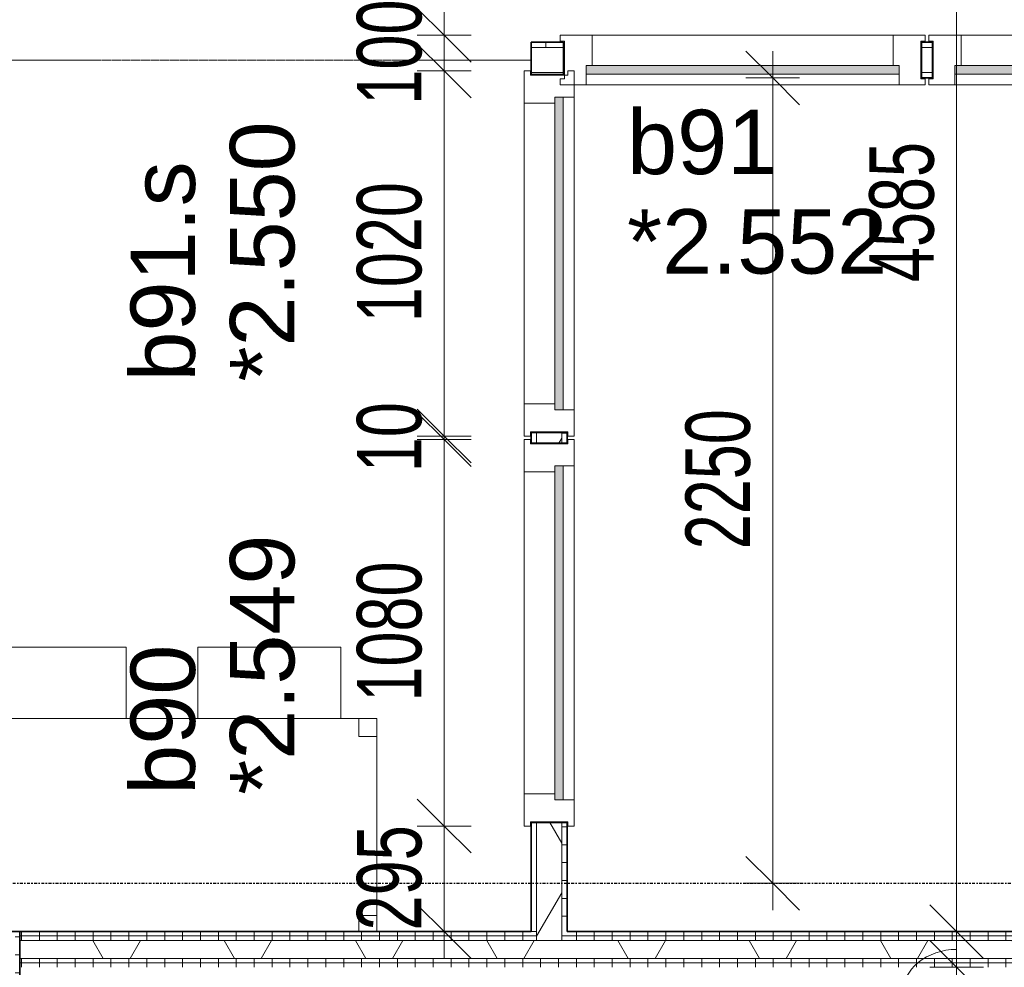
# Model space of a CAD drawing. Header units: millimetres. Extents: x -80560 to 110805, y -11020 to 52719.
# Tile 124 of 182: x 68985 to 71735, y 34965 to 37613. Entities that reach past the tile are written whole.
import ezdxf

# ---------------------------------------------------------------- set-up
doc = ezdxf.new("R2010")
doc.units = ezdxf.units.MM
for name, pattern in [('CENTER2', [20, 8, -4, 4, -4]), ('DASHED2', [6, 4, -2]), ('DASHED2-1', [3, 2, -1])]:
    doc.linetypes.add(name, pattern=pattern)
for name, color, linetype, lineweight in [('A-ANNO-DIMS', 211, 'Continuous', 9), ('A-ANNO-DIMS-100', 211, 'Continuous', 9), ('A-AREA', 32, 'DASHED2', 18), ('A-DOOR', 31, 'Continuous', 18), ('A-GLAZ', 151, 'Continuous', 18), ('A-GLAZ-IDEN', 152, 'Continuous', 18), ('A-WALL', 113, 'Continuous', 35), ('A-WALL-PATT', 111, 'Continuous', 35), ('I-FURN', 30, 'Continuous', 18), ('I-WALL', 2, 'Continuous', 18), ('S-GRID', 1, 'Continuous', 9)]:
    doc.layers.add(name, color=color, linetype=linetype, lineweight=lineweight)
doc.styles.add('Arial', font='arial.ttf', dxfattribs={"height": 180})
doc.styles.add('Arial_6', font='arial.ttf', dxfattribs={"width": 0.7, "height": 180})
doc.dimstyles.new('n3o_1_8_1', dxfattribs={"dimscale": 304.8, "dimtxt": 183.646692, "dimasz": 0.492126, "dimexe": 0.246063, "dimexo": 0.0625, "dimgap": 0.032808, "dimtad": 1, "dimdec": 0, "dimdsep": 46, "dimtxsty": 'Arial_6', "dimblk1": 'OBLIQUE', "dimblk2": 'OBLIQUE', "dimsah": 1, "dimcen": 0.09, "dimdle": 0.246063, "dimazin": 0, "dimtfac": 1, "dimtdec": 4, "dimtix": 1, "dimtmove": 1, "dimatfit": 3, "dimfxl": 0.246063, "dimfxlon": 1, "dimtvp": 1, "dimtolj": 1, "dimtzin": 0, "dimarcsym": 2})
doc.dimstyles.new('n3o_1_8_2', dxfattribs={"dimscale": 304.8, "dimtxt": 183.646692, "dimasz": 0.492126, "dimexe": 0.246063, "dimexo": 0.0625, "dimgap": 0.032808, "dimtad": 1, "dimdec": 0, "dimdsep": 46, "dimtxsty": 'Arial_6', "dimblk1": 'OBLIQUE', "dimblk2": 'OBLIQUE', "dimsah": 1, "dimcen": 0.09, "dimdle": 0.246063, "dimazin": 0, "dimtfac": 1, "dimtdec": 4, "dimtix": 1, "dimtmove": 2, "dimatfit": 3, "dimfxl": 0.246063, "dimfxlon": 1, "dimtvp": 1, "dimtolj": 1, "dimtzin": 0, "dimarcsym": 2})
doc.dimstyles.new('n3o_1_8_3', dxfattribs={"dimscale": 304.8, "dimtxt": 183.646692, "dimasz": 0.492126, "dimexe": 0.246063, "dimexo": 0.0625, "dimgap": 0.032808, "dimtad": 1, "dimdec": 0, "dimdsep": 46, "dimtxsty": 'Arial_6', "dimblk1": 'OBLIQUE', "dimblk2": 'OBLIQUE', "dimsah": 1, "dimcen": 0.09, "dimdle": 0.246063, "dimazin": 0, "dimtfac": 1, "dimtdec": 4, "dimtix": 1, "dimtmove": 0, "dimatfit": 3, "dimfxl": 0.246063, "dimfxlon": 1, "dimtvp": 1, "dimtolj": 1, "dimtzin": 0, "dimarcsym": 2})
pattern_1 = [(90, (72389.82, 34965), (-50, -2e-13), [])]
pattern_2 = [(60, (24894.82, 0), (-274.963, 158.75), []), (120, (24894.82, 0), (-274.963, -158.75), [])]

# ---------------------------------------------------------------- blocks, each defined once
blk = doc.blocks.new('70_EHA_GEN_Aula tables - 70_EHA_GEN_workplaces tables-V10-DO_02 tweede verdieping')
at = {"layer": 'I-FURN'}
for p, q in [((-900, 295), (-900, 250)), ((-900, 250), (-900, 295)), ((-900, 295), (-900, -300)), ((-900, -300), (-900, 295)), ((-850, 250), (-850, 295)), ((-850, 295), (-850, 250)), ((850, 295), (850, 250)), ((850, 250), (850, 295)), ((900, 250), (900, 295)), ((900, 295), (900, 250)), ((900, -300), (900, 295)), ((900, 295), (900, -300)), ((-900, 250), (-850, 250)), ((-850, 250), (-900, 250)), ((850, 250), (900, 250)), ((900, 250), (850, 250)), ((-850, -250), (-900, -250)), ((-900, -250), (-900, -300)), ((-900, -300), (-900, -250)), ((-900, -250), (-850, -250)), ((-850, -300), (-850, -250)), ((-850, -250), (-850, -300)), ((900, -250), (850, -250)), ((850, -250), (850, -300)), ((850, -300), (850, -250)), ((850, -250), (900, -250)), ((900, -300), (900, -250)), ((900, -250), (900, -300)), ((-900, -300), (-850, -300)), ((-850, -300), (-900, -300)), ((-900, -300), (900, -300)), ((900, -300), (-900, -300)), ((-800, -300), (-800, -500)), ((-400, -500), (-400, -300)), ((-200, -300), (-200, -500)), ((200, -500), (200, -300)), ((400, -500), (400, -300)), ((800, -300), (800, -500)), ((850, -300), (900, -300)), ((900, -300), (850, -300)), ((-800, -500), (-400, -500)), ((-200, -500), (200, -500)), ((800, -500), (400, -500))]:
    blk.add_line(p, q, dxfattribs=at)
blk = doc.blocks.new('32_n3o_raam_h1xb1 - 90x139_17_K_2590x1020-33459557-DO_02 tweede verdieping')
at = {"layer": 'A-GLAZ'}
for p, q in [((-510, 69.5), (-510, 52.5)), ((-437, 69.5), (-510, 69.5)), ((-437, 39.5), (-437, 69.5)), ((-437, 69.5), (437, 69.5)), ((510, 69.5), (437, 69.5)), ((437, 69.5), (437, 39.5)), ((510, 52.5), (510, 69.5)), ((-510, 52.5), (-498, 52.5)), ((-498, 52.5), (-498, -52.5)), ((498, -52.5), (498, 52.5)), ((498, 52.5), (510, 52.5)), ((-420, -69.5), (-420, 15.5)), ((420, 15.5), (420, -69.5)), ((-498, -52.5), (-510, -52.5)), ((-510, -52.5), (-510, -69.5)), ((510, -52.5), (498, -52.5)), ((510, -69.5), (510, -52.5)), ((-510, -69.5), (-420, -69.5)), ((420, -69.5), (-420, -69.5)), ((420, -69.5), (510, -69.5))]:
    blk.add_line(p, q, dxfattribs=at)
blk = doc.blocks.new('30_n3o_raam_vast - 24mm-33458613-DO_02 tweede verdieping')
at = {"layer": 'A-DOOR'}
blk.add_hatch(color=256, dxfattribs=at).paths.add_polyline_path([(-682.4, 24), (-874, 24), (-874, 0), (0, 0), (0, 24)], flags=0)
for p, q in [((0, 24), (-874, 24)), ((-874, 24), (-874, 0)), ((-874, 0), (0, 0)), ((0, 0), (0, 24))]:
    blk.add_line(p, q, dxfattribs=at)
blk = doc.blocks.new('32_n3o_raam_h1xb1 - 90x139_17_K_2590x1080-33459354-DO_02 tweede verdieping')
at = {"layer": 'A-GLAZ'}
for p, q in [((-540, 69.5), (-540, 52.5)), ((-467, 69.5), (-540, 69.5)), ((-467, 39.5), (-467, 69.5)), ((-467, 69.5), (467, 69.5)), ((540, 69.5), (467, 69.5)), ((467, 69.5), (467, 39.5)), ((540, 52.5), (540, 69.5)), ((-540, 52.5), (-528, 52.5)), ((-528, 52.5), (-528, -52.5)), ((528, -52.5), (528, 52.5)), ((528, 52.5), (540, 52.5)), ((-450, -69.5), (-450, 15.5)), ((450, 15.5), (450, -69.5)), ((-528, -52.5), (-540, -52.5)), ((-540, -52.5), (-540, -69.5)), ((540, -52.5), (528, -52.5)), ((540, -69.5), (540, -52.5)), ((-540, -69.5), (-450, -69.5)), ((450, -69.5), (-450, -69.5)), ((450, -69.5), (540, -69.5))]:
    blk.add_line(p, q, dxfattribs=at)
blk = doc.blocks.new('30_n3o_raam_vast - 24mm-33458436-DO_02 tweede verdieping')
at = {"layer": 'A-DOOR'}
blk.add_hatch(color=256, dxfattribs=at).paths.add_polyline_path([(-934, 24), (-934, 0), (0, 0), (0, 24)], flags=0)
for p, q in [((0, 24), (-934, 24)), ((-934, 24), (-934, 0)), ((-934, 0), (0, 0)), ((0, 0), (0, 24))]:
    blk.add_line(p, q, dxfattribs=at)
blk = doc.blocks.new('32_n3o_raam_h1xb1 - 90x139_17_K_2590x1020-33459353-DO_02 tweede verdieping')
at = {"layer": 'A-GLAZ'}
for p, q in [((-510, 69.5), (-420, 69.5)), ((-510, 52.5), (-510, 69.5)), ((-420, 69.5), (-420, -15.5)), ((420, 69.5), (-420, 69.5)), ((420, 69.5), (510, 69.5)), ((420, -15.5), (420, 69.5)), ((510, 69.5), (510, 52.5)), ((-498, 52.5), (-510, 52.5)), ((-498, -52.5), (-498, 52.5)), ((498, 52.5), (498, -52.5)), ((510, 52.5), (498, 52.5)), ((-510, -52.5), (-498, -52.5)), ((-510, -69.5), (-510, -52.5)), ((-437, -39.5), (-437, -69.5)), ((437, -69.5), (437, -39.5)), ((498, -52.5), (510, -52.5)), ((510, -52.5), (510, -69.5)), ((-437, -69.5), (-510, -69.5)), ((-437, -69.5), (437, -69.5)), ((510, -69.5), (437, -69.5))]:
    blk.add_line(p, q, dxfattribs=at)
blk = doc.blocks.new('30_n3o_raam_vast - 24mm-33458603-DO_02 tweede verdieping')
at = {"layer": 'A-DOOR'}
blk.add_hatch(color=256, dxfattribs=at).paths.add_polyline_path([(-874, -24), (0, -24), (0, 0), (-874, 0)], flags=0)
for p, q in [((-874, -24), (-874, 0)), ((-874, 0), (0, 0)), ((0, 0), (0, -24)), ((0, -24), (-874, -24))]:
    blk.add_line(p, q, dxfattribs=at)
blk = doc.blocks.new('32_n3o_raam_h1xb1 - 90x139_17_K_2590x1080-33459611-DO_02 tweede verdieping')
at = {"layer": 'A-GLAZ'}
for p, q in [((-540, 69.5), (-540, 52.5)), ((-467, 69.5), (-540, 69.5)), ((-467, 39.5), (-467, 69.5)), ((-467, 69.5), (467, 69.5)), ((540, 69.5), (467, 69.5)), ((467, 69.5), (467, 39.5)), ((540, 52.5), (540, 69.5)), ((-540, 52.5), (-528, 52.5)), ((-528, 52.5), (-528, -52.5)), ((528, -52.5), (528, 52.5)), ((528, 52.5), (540, 52.5)), ((-450, -69.5), (-450, 15.5)), ((450, 15.5), (450, -69.5)), ((-528, -52.5), (-540, -52.5)), ((-540, -52.5), (-540, -69.5)), ((540, -52.5), (528, -52.5)), ((540, -69.5), (540, -52.5)), ((-540, -69.5), (-450, -69.5)), ((450, -69.5), (-450, -69.5)), ((450, -69.5), (540, -69.5))]:
    blk.add_line(p, q, dxfattribs=at)
blk = doc.blocks.new('DIMBLOCK380-DO_02 tweede verdieping')
at = {"layer": 'A-ANNO-DIMS-100'}
for p, q in [((71601.7, 39650), (71526.7, 39725)), ((71601.7, 39725), (71601.7, 35065)), ((71676.7, 39650), (71526.7, 39650)), ((71601.7, 39650), (71676.7, 39575)), ((71601.7, 39650), (71676.7, 39650)), ((71601.7, 35065), (71526.7, 35140)), ((71676.7, 35065), (71526.7, 35065)), ((71601.7, 35065), (71676.7, 34990)), ((71601.7, 35065), (71676.7, 35065))]:
    blk.add_line(p, q, dxfattribs=at)
at = {"layer": 'A-ANNO-DIMS-100', "color": 0, "insert": (71358, 36879.5), "char_height": 180, "width": 461.094, "attachment_point": 1, "rotation": 90, "line_spacing_factor": 0.941778, "style": 'Arial_6'}
blk.add_mtext('4585', dxfattribs=at)
blk = doc.blocks.new('_Oblique')
at = {"color": 0, "linetype": 'ByBlock', "lineweight": -2}
blk.add_line((-0.5, -0.5), (0.5, 0.5), dxfattribs=at)
blk = doc.blocks.new('DIMBLOCK381-DO_02 tweede verdieping')
at = {"layer": 'A-ANNO-DIMS-100'}
for p, q in [((71601.7, 35065), (71526.7, 35140)), ((71676.7, 35065), (71526.7, 35065)), ((71601.7, 34965), (71526.7, 35040)), ((71601.7, 35065), (71601.7, 34965)), ((71601.7, 35065), (71676.7, 34990)), ((71601.7, 35065), (71676.7, 35065)), ((71676.7, 34965), (71526.7, 34965)), ((71601.7, 34965), (71676.7, 34890)), ((71601.7, 34965), (71676.7, 34965))]:
    blk.add_line(p, q, dxfattribs=at)
blk.add_ellipse((71601.7, 34890.2), major_axis=(151.3, 0), ratio=0.825025, start_param=1.570796, end_param=3.141593, dxfattribs=at)
at = {"layer": 'A-ANNO-DIMS-100', "color": 0, "insert": (71358, 34602), "char_height": 180, "width": 345.821, "attachment_point": 1, "rotation": 90, "line_spacing_factor": 0.941778, "style": 'Arial_6'}
blk.add_mtext('100', dxfattribs=at)
blk = doc.blocks.new('DIMBLOCK382-DO_02 tweede verdieping')
at = {"layer": 'A-ANNO-DIMS-100'}
for p, q in [((71601.7, 34965), (71526.7, 35040)), ((71676.7, 34965), (71526.7, 34965)), ((71601.7, 34965), (71601.7, 22900)), ((71601.7, 34965), (71676.7, 34890)), ((71601.7, 34965), (71676.7, 34965)), ((71601.7, 22900), (71526.7, 22975)), ((71676.7, 22900), (71526.7, 22900)), ((71601.7, 22900), (71676.7, 22825)), ((71601.7, 22900), (71676.7, 22900))]:
    blk.add_line(p, q, dxfattribs=at)
at = {"layer": 'A-ANNO-DIMS-100', "color": 0, "insert": (71358, 28692.3), "char_height": 180, "width": 576.368, "attachment_point": 1, "rotation": 90, "line_spacing_factor": 0.941778, "style": 'Arial_6'}
blk.add_mtext('12065', dxfattribs=at)
blk = doc.blocks.new('DIMBLOCK563-DO_02 tweede verdieping')
at = {"layer": 'A-ANNO-DIMS-100'}
for p, q in [((71088.2, 37450), (71013.2, 37525)), ((71088.2, 37525), (71088.2, 35125)), ((71163.2, 37450), (71013.2, 37450)), ((71088.2, 37450), (71163.2, 37375)), ((71088.2, 37450), (71163.2, 37450)), ((71088.2, 35200), (71013.2, 35275)), ((71163.2, 35200), (71013.2, 35200)), ((71088.2, 35200), (71163.2, 35125)), ((71088.2, 35200), (71163.2, 35200))]:
    blk.add_line(p, q, dxfattribs=at)
at = {"layer": 'A-ANNO-DIMS-100', "color": 0, "insert": (70844.6, 36132.9), "char_height": 180, "width": 461.094, "attachment_point": 1, "rotation": 90, "line_spacing_factor": 0.941778, "style": 'Arial_6'}
blk.add_mtext('2250', dxfattribs=at)
blk = doc.blocks.new('DIMBLOCK575-DO_02 tweede verdieping')
at = {"layer": 'A-ANNO-DIMS-100'}
for p, q in [((70170.5, 37569.5), (70095.5, 37644.5)), ((70170.5, 37644.5), (70170.5, 37469.5)), ((70245.5, 37569.5), (70095.5, 37569.5)), ((70170.5, 37469.5), (70095.5, 37544.5)), ((70170.5, 37569.5), (70245.5, 37494.5)), ((70170.5, 37569.5), (70245.5, 37569.5)), ((70245.5, 37469.5), (70095.5, 37469.5)), ((70170.5, 37469.5), (70245.5, 37394.5)), ((70170.5, 37469.5), (70245.5, 37469.5))]:
    blk.add_line(p, q, dxfattribs=at)
at = {"layer": 'A-ANNO-DIMS-100', "color": 0, "insert": (69926.8, 37375.4), "char_height": 180, "width": 345.821, "attachment_point": 1, "rotation": 90, "line_spacing_factor": 0.941778, "style": 'Arial_6'}
blk.add_mtext('100', dxfattribs=at)
blk = doc.blocks.new('DIMBLOCK576-DO_02 tweede verdieping')
at = {"layer": 'A-ANNO-DIMS-100'}
for p, q in [((70170.5, 37469.5), (70095.5, 37544.5)), ((70245.5, 37469.5), (70095.5, 37469.5)), ((70170.5, 37469.5), (70170.5, 36449.5)), ((70170.5, 37469.5), (70245.5, 37394.5)), ((70170.5, 37469.5), (70245.5, 37469.5)), ((70170.5, 36449.5), (70095.5, 36524.5)), ((70245.5, 36449.5), (70095.5, 36449.5)), ((70170.5, 36449.5), (70245.5, 36374.5)), ((70170.5, 36449.5), (70245.5, 36449.5))]:
    blk.add_line(p, q, dxfattribs=at)
at = {"layer": 'A-ANNO-DIMS-100', "color": 0, "insert": (69926.8, 36767.4), "char_height": 180, "width": 461.094, "attachment_point": 1, "rotation": 90, "line_spacing_factor": 0.941778, "style": 'Arial_6'}
blk.add_mtext('1020', dxfattribs=at)
blk = doc.blocks.new('DIMBLOCK577-DO_02 tweede verdieping')
at = {"layer": 'A-ANNO-DIMS-100'}
for p, q in [((70170.5, 36449.5), (70095.5, 36524.5)), ((70170.5, 36439.5), (70095.5, 36514.5)), ((70245.5, 36449.5), (70095.5, 36449.5)), ((70170.5, 36449.5), (70170.5, 36439.5)), ((70170.5, 36449.5), (70245.5, 36374.5)), ((70170.5, 36449.5), (70245.5, 36449.5)), ((70245.5, 36439.5), (70095.5, 36439.5)), ((70170.5, 36439.5), (70245.5, 36364.5)), ((70170.5, 36439.5), (70245.5, 36439.5))]:
    blk.add_line(p, q, dxfattribs=at)
at = {"layer": 'A-ANNO-DIMS-100', "color": 0, "insert": (69926.8, 36348.4), "char_height": 180, "width": 230.547, "attachment_point": 1, "rotation": 90, "line_spacing_factor": 0.941778, "style": 'Arial_6'}
blk.add_mtext('10', dxfattribs=at)
blk = doc.blocks.new('DIMBLOCK578-DO_02 tweede verdieping')
at = {"layer": 'A-ANNO-DIMS-100'}
for p, q in [((70170.5, 36439.5), (70095.5, 36514.5)), ((70245.5, 36439.5), (70095.5, 36439.5)), ((70170.5, 36439.5), (70170.5, 35359.5)), ((70170.5, 36439.5), (70245.5, 36364.5)), ((70170.5, 36439.5), (70245.5, 36439.5)), ((70170.5, 35359.5), (70095.5, 35434.5)), ((70245.5, 35359.5), (70095.5, 35359.5)), ((70170.5, 35359.5), (70245.5, 35284.5)), ((70170.5, 35359.5), (70245.5, 35359.5))]:
    blk.add_line(p, q, dxfattribs=at)
at = {"layer": 'A-ANNO-DIMS-100', "color": 0, "insert": (69926.8, 35707.4), "char_height": 180, "width": 461.094, "attachment_point": 1, "rotation": 90, "line_spacing_factor": 0.941778, "style": 'Arial_6'}
blk.add_mtext('1080', dxfattribs=at)
blk = doc.blocks.new('DIMBLOCK579-DO_02 tweede verdieping')
at = {"layer": 'A-ANNO-DIMS-100'}
for p, q in [((70170.5, 35359.5), (70095.5, 35434.5)), ((70245.5, 35359.5), (70095.5, 35359.5)), ((70170.5, 35359.5), (70170.5, 34990)), ((70170.5, 35359.5), (70245.5, 35284.5)), ((70170.5, 35359.5), (70245.5, 35359.5)), ((70170.5, 35065), (70095.5, 35140)), ((70245.5, 35065), (70095.5, 35065)), ((70170.5, 35065), (70245.5, 34990)), ((70170.5, 35065), (70245.5, 35065))]:
    blk.add_line(p, q, dxfattribs=at)
at = {"layer": 'A-ANNO-DIMS-100', "color": 0, "insert": (69926.8, 35068.2), "char_height": 180, "width": 345.821, "attachment_point": 1, "rotation": 90, "line_spacing_factor": 0.941778, "style": 'Arial_6'}
blk.add_mtext('295', dxfattribs=at)

msp = doc.modelspace()

# ---------------------------------------------------------------- hatches: boundary and pattern name
at = {"layer": 'A-WALL-PATT', "lineweight": 18}
h = msp.add_hatch(dxfattribs=at)
h.set_pattern_fill('FP_184', color=256, angle=90, style=0, pattern_type=2)
h.set_pattern_definition([(90, (73104.32, 37450), (-50, 5e-14), [])])
h.paths.add_polyline_path([(72594.3, 37535), (72624.3, 37535), (72624.3, 37550), (72594.3, 37550)], flags=0)
h.paths.add_polyline_path([(71504.3, 37535), (71534.3, 37535), (71534.3, 37550), (71504.3, 37550)], flags=0)
h.paths.add_polyline_path([(70413.8, 37535), (70504.3, 37535), (70504.3, 37550), (70413.8, 37550)], flags=0)
h.paths.add_polyline_path([(73714.3, 37535), (73714.3, 37550), (73684.3, 37550), (73684.3, 37535)], flags=0)
h.paths.add_polyline_path([(74774.3, 37535), (74804.3, 37535), (74804.3, 37550), (74774.3, 37550)], flags=0)
h = msp.add_hatch(dxfattribs=at)
h.set_pattern_fill('FP_2', color=256, style=0, pattern_type=2)
h.set_pattern_definition(pattern_2)
h.paths.add_polyline_path([(70504.3, 37465), (70504.3, 37535), (70413.8, 37535), (70413.8, 37465)], flags=0)
h.paths.add_polyline_path([(74804.3, 37465), (74804.3, 37535), (74774.3, 37535), (74774.3, 37465)], flags=0)
h.paths.add_polyline_path([(73714.3, 37465), (73714.3, 37535), (73684.3, 37535), (73684.3, 37465)], flags=0)
h.paths.add_polyline_path([(71534.3, 37465), (71534.3, 37535), (71504.3, 37535), (71504.3, 37465)], flags=0)
h.paths.add_polyline_path([(72594.3, 37465), (72624.3, 37465), (72624.3, 37535), (72594.3, 37535)], flags=0)
h = msp.add_hatch(dxfattribs=at)
h.set_pattern_fill('FP_2', color=256, style=0, pattern_type=2)
h.set_pattern_definition(pattern_2)
h.paths.add_polyline_path([(70428.8, 35040), (70498.8, 35040), (70498.8, 35369.5), (70428.8, 35369.5), (70428.8, 35052.5)], flags=0)
h.paths.add_polyline_path([(70498.8, 36429.5), (70498.8, 36459.5), (70428.8, 36459.5), (70428.8, 36429.5)], flags=0)
h = msp.add_hatch(dxfattribs=at)
h.set_pattern_fill('FP_185', color=256, angle=90, style=0, pattern_type=2)
h.set_pattern_definition([(0, (70413.82, 36257.5), (0, 50), [])])
h.paths.add_polyline_path([(70513.8, 35065), (70513.8, 35369.5), (70498.8, 35369.5), (70498.8, 35065)], flags=0)
h.paths.add_polyline_path([(70513.8, 36429.5), (70513.8, 36459.5), (70498.8, 36459.5), (70498.8, 36429.5)], flags=0)
h = msp.add_hatch(dxfattribs=at)
h.set_pattern_fill('FP_36', color=256, angle=90, style=0, pattern_type=2)
h.set_pattern_definition([(3e-13, (68834.82, 28900), (-2e-13, 50), [])])
h.paths.add_polyline_path([(68972.3, 22735), (68984.8, 22735), (68984.8, 23780), (68972.3, 23780), (68972.3, 22747.5)], flags=0)
h.paths.add_polyline_path([(68972.3, 26340), (68984.8, 26340), (68984.8, 26370), (68972.3, 26370)], flags=0)
h.paths.add_polyline_path([(68972.3, 31430), (68984.8, 31430), (68984.8, 31460), (68972.3, 31460)], flags=0)
h.paths.add_polyline_path([(68972.3, 34020), (68984.8, 34020), (68984.8, 35065), (68972.3, 35065), (68972.3, 34250.5)], flags=0)
h = msp.add_hatch(dxfattribs=at)
h.set_pattern_fill('FP_35', color=256, angle=90, style=0, pattern_type=2)
h.set_pattern_definition(pattern_1)
h.paths.add_polyline_path([(75794.8, 35052.5), (75794.8, 35065), (72844.8, 35065), (72843.8, 35059.5), (72841.3, 35053.5), (72841.3, 35052.5), (75654.8, 35052.5)], flags=0)
h.paths.add_polyline_path([(72550.8, 35052.5), (72548.3, 35053.5), (72544.8, 35065), (70498.8, 35065), (70498.8, 35052.5), (72548.3, 35052.5)], flags=0)
h.paths.add_polyline_path([(70428.8, 35052.5), (70428.8, 35065), (68984.8, 35065), (68984.8, 35052.5), (70368.7, 35052.5)], flags=0)
h = msp.add_hatch(dxfattribs=at)
h.set_pattern_fill('FP_35', color=256, angle=90, style=0, pattern_type=2)
h.set_pattern_definition(pattern_1)
h.paths.add_polyline_path([(75361.2, 35040), (75794.8, 35040), (75794.8, 35052.5), (72838.9, 35052.5), (72832.8, 35050), (72555.2, 35050.7), (72548.3, 35052.5), (70498.8, 35052.5), (70498.8, 35040), (74773.8, 35040)], flags=0)
h.paths.add_polyline_path([(69194.1, 35040), (70428.8, 35040), (70428.8, 35052.5), (68984.8, 35052.5), (68984.8, 35040)], flags=0)
h = msp.add_hatch(dxfattribs=at)
h.set_pattern_fill('FP_2', color=256, style=0, pattern_type=2)
h.set_pattern_definition(pattern_2)
h.paths.add_polyline_path([(75794.8, 34990), (75794.8, 35040), (68984.8, 35040), (68984.8, 34990), (75654.8, 34990)], flags=0)
h = msp.add_hatch(dxfattribs=at)
h.set_pattern_fill('FP_35', color=256, angle=90, style=0, pattern_type=2)
h.set_pattern_definition(pattern_1)
h.paths.add_polyline_path([(75794.8, 34977.5), (75794.8, 34990), (68984.8, 34990), (68984.8, 34977.5), (75654.8, 34977.5)], flags=0)
h = msp.add_hatch(dxfattribs=at)
h.set_pattern_fill('FP_35', color=256, angle=90, style=0, pattern_type=2)
h.set_pattern_definition(pattern_1)
h.paths.add_polyline_path([(75794.8, 34965), (75794.8, 34977.5), (68984.8, 34977.5), (68984.8, 34965), (75654.8, 34965)], flags=0)

# ---------------------------------------------------------------- linework, layer by layer
at = {"layer": 'A-AREA', "linetype": 'DASHED2-1'}
msp.add_line((70413.8, 37500), (53614.3, 37500), dxfattribs=at)
at = {"layer": 'A-WALL', "lineweight": 18}
for p, q in [((70413.8, 37535), (70504.3, 37535)), ((71504.3, 37535), (71534.3, 37535)), ((70413.8, 37465), (70504.3, 37465)), ((71504.3, 37465), (71534.3, 37465)), ((70428.8, 36459.5), (70428.8, 36429.5)), ((70498.8, 36459.5), (70498.8, 36429.5)), ((70428.8, 35369.5), (70428.8, 35040)), ((70498.8, 35369.5), (70498.8, 35040)), ((68984.8, 35052.5), (70428.8, 35052.5)), ((68984.8, 35040), (75794.8, 35040)), ((70413.8, 35065), (70428.8, 35065)), ((70498.8, 35052.5), (72550.8, 35052.5)), ((68984.8, 34990), (75794.8, 34990)), ((68984.8, 34977.5), (75794.8, 34977.5))]:
    msp.add_line(p, q, dxfattribs=at)
at = {"layer": 'I-WALL', "lineweight": 35}
for p, q in [((70504.3, 37550), (70413.8, 37550)), ((70413.8, 37550), (70413.8, 37459.5)), ((70504.3, 37459.5), (70504.3, 37550)), ((71534.3, 37550), (71504.3, 37550)), ((71504.3, 37550), (71504.3, 37450)), ((71534.3, 37450), (71534.3, 37550)), ((70413.8, 37459.5), (70504.3, 37459.5)), ((71504.3, 37450), (71534.3, 37450)), ((70513.8, 36459.5), (70413.8, 36459.5)), ((70413.8, 36459.5), (70413.8, 36429.5)), ((70513.8, 36429.5), (70513.8, 36459.5)), ((70413.8, 36429.5), (70513.8, 36429.5)), ((70513.8, 35369.5), (70413.8, 35369.5)), ((70413.8, 35369.5), (70413.8, 35065)), ((70513.8, 35065), (70513.8, 35369.5)), ((70413.8, 35065), (67444.7, 35065)), ((68984.8, 34020), (68984.8, 35065)), ((72544.9, 35065), (70513.8, 35065))]:
    msp.add_line(p, q, dxfattribs=at)
at = {"layer": 'S-GRID', "linetype": 'CENTER2', "lineweight": 25}
msp.add_line((29945.3, 35200), (110204.9, 35200), dxfattribs=at)

# ---------------------------------------------------------------- block references
at = {"layer": 'A-DOOR'}
for name, p, rotation in [('30_n3o_raam_vast - 24mm-33458613-DO_02 tweede verdieping', (70567.3, 37484.5), 180), ('30_n3o_raam_vast - 24mm-33458436-DO_02 tweede verdieping', (71597.3, 37484.5), 180), ('30_n3o_raam_vast - 24mm-33458603-DO_02 tweede verdieping', (70479.3, 37396.5), 90), ('30_n3o_raam_vast - 24mm-33458436-DO_02 tweede verdieping', (70479.3, 35432.5), 270)]:
    msp.add_blockref(name, p, dxfattribs=dict(at, rotation=rotation))
at = {"layer": 'A-GLAZ'}
for name, p, rotation in [('32_n3o_raam_h1xb1 - 90x139_17_K_2590x1020-33459557-DO_02 tweede verdieping', (71004.3, 37500), 180), ('32_n3o_raam_h1xb1 - 90x139_17_K_2590x1080-33459611-DO_02 tweede verdieping', (72064.3, 37500), 180), ('32_n3o_raam_h1xb1 - 90x139_17_K_2590x1020-33459353-DO_02 tweede verdieping', (70463.8, 36959.5), 90), ('32_n3o_raam_h1xb1 - 90x139_17_K_2590x1080-33459354-DO_02 tweede verdieping', (70463.8, 35899.5), 270)]:
    msp.add_blockref(name, p, dxfattribs=dict(at, rotation=rotation))
at = {"layer": 'I-FURN', "rotation": 180}
msp.add_blockref('70_EHA_GEN_Aula tables - 70_EHA_GEN_workplaces tables-V10-DO_02 tweede verdieping', (69082.3, 35360), dxfattribs=at)

# ---------------------------------------------------------------- texts
at = {"layer": 'A-GLAZ-IDEN', "lineweight": 9, "char_height": 180, "attachment_point": 1, "style": 'Arial'}
for s, insert, width in [('b91', (70681.4, 37361.2), 505.063), ('*2.552', (70681.4, 37083.3), 865.822)]:
    msp.add_mtext(s, dxfattribs=dict(at, insert=insert, width=width))
at = {"layer": 'A-GLAZ-IDEN', "lineweight": 9, "char_height": 180, "attachment_point": 1, "rotation": 90, "style": 'Arial'}
for s, insert, width in [('*2.550', (69572.2, 36601.8), 865.822), ('b91.s', (69294.4, 36601.8), 729.536), ('*2.549', (69572.2, 35447.1), 865.822), ('b90', (69294.4, 35447.1), 505.063)]:
    msp.add_mtext(s, dxfattribs=dict(at, insert=insert, width=width))

# ---------------------------------------------------------------- dimensions: what is measured, and where the dimension line sits
at = {"layer": 'A-ANNO-DIMS'}
for base, p1, p2, dimstyle, override, picture, middle in [((71601.7, 35065), (71676.7, 39650), (71676.7, 35065), 'n3o_1_8_2', {"dimpost": '<>', "dimfxl": 4585}, 'DIMBLOCK380-DO_02 tweede verdieping', (71478, 37110)), ((71601.7, 34965), (71676.7, 35065), (71676.7, 34965), 'n3o_1_8_1', {"dimpost": '<>', "dimfxl": 100}, 'DIMBLOCK381-DO_02 tweede verdieping', (71478, 34774.9))]:
    dim = msp.add_linear_dim(base=base, p1=p1, p2=p2, angle=90, dimstyle=dimstyle, override=override, dxfattribs=at)
    dim.commit()
    dim.dimension.update_dxf_attribs({"geometry": picture, "text_midpoint": middle, "dimtype": 160, "text_rotation": 90})
for base, p1, p2, override, picture, middle in [((70170.5, 37469.5), (70245.5, 37569.5), (70245.5, 37469.5), {"dimpost": '<>', "dimfxl": 100}, 'DIMBLOCK575-DO_02 tweede verdieping', (70068.6, 37519.5)), ((70170.5, 36449.5), (70245.5, 37469.5), (70245.5, 36449.5), {"dimpost": '<>', "dimfxl": 1020}, 'DIMBLOCK576-DO_02 tweede verdieping', (70068.6, 36959.5)), ((71088.2, 35200), (71163.2, 37450), (71163.2, 35200), {"dimpost": '<>', "dimfxl": 2250}, 'DIMBLOCK563-DO_02 tweede verdieping', (70986.3, 36325)), ((70170.5, 36439.5), (70245.5, 36449.5), (70245.5, 36439.5), {"dimpost": '<>', "dimfxl": 10}, 'DIMBLOCK577-DO_02 tweede verdieping', (70068.6, 36444.5)), ((70170.5, 35359.5), (70245.5, 36439.5), (70245.5, 35359.5), {"dimpost": '<>', "dimfxl": 1080}, 'DIMBLOCK578-DO_02 tweede verdieping', (70068.6, 35899.5)), ((70170.4940637, 35065), (70245.4940637, 35359.5), (70245.4940637, 35065), {"dimpost": '<>', "dimfxl": 294.5}, 'DIMBLOCK579-DO_02 tweede verdieping', (70068.5909254, 35212.25)), ((71601.7, 22900), (71676.7, 34965), (71676.7, 22900), {"dimpost": '<>', "dimfxl": 12065}, 'DIMBLOCK382-DO_02 tweede verdieping', (71499.8, 28932.5))]:
    dim = msp.add_linear_dim(base=base, p1=p1, p2=p2, angle=90, dimstyle='n3o_1_8_3', override=override, dxfattribs=at)
    dim.commit()
    dim.dimension.update_dxf_attribs({"geometry": picture, "text_midpoint": middle})

doc.saveas('drawing.dxf')
